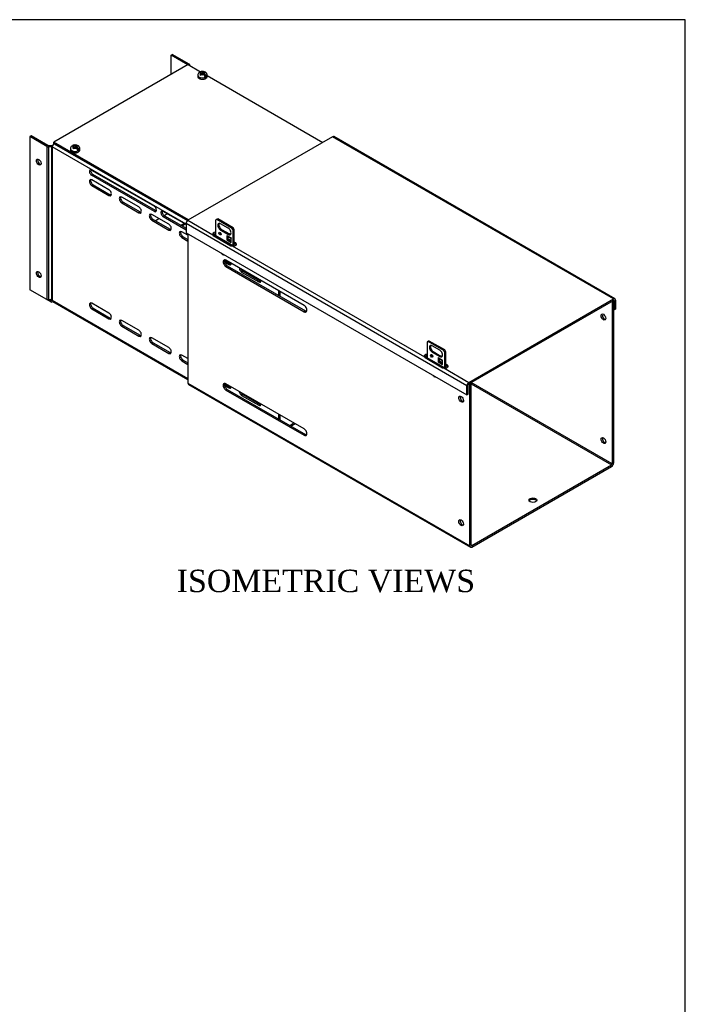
# Model space of a CAD drawing. Header units: inches. Extents: x 0 to 120, y -1 to 80.
# Tile 7 of 7: x 93 to 120, y 40 to 80. Entities that reach past the tile are written whole.
import ezdxf
from ezdxf.enums import TextEntityAlignment as Align

# ---------------------------------------------------------------- set-up
doc = ezdxf.new("R2010")
doc.units = ezdxf.units.IN
doc.header["$MEASUREMENT"] = 0
for name, color, linetype in [('COM55240', 7, 'Continuous'), ('COM55544-4', 7, 'Continuous'), ('COM55545-4', 7, 'Continuous'), ('COM55546-4', 7, 'Continuous'), ('COM55609-4', 7, 'Continuous'), ('Default', 7, 'Continuous'), ('RVT19019', 7, 'Continuous'), ('SCS19491', 7, 'Continuous')]:
    doc.layers.add(name, color=color, linetype=linetype)
doc.styles.add('SEACAD_Times_New_Roman', font='times.ttf')

# ---------------------------------------------------------------- blocks, each defined once
blk = doc.blocks.new('SE6')
at = {"layer": 'COM55240', "color": 7, "linetype": 'Continuous'}
for p, q in [((100.902, 71.589), (100.902, 70.97)), ((100.961, 71.632), (100.92, 71.609)), ((100.946, 71.614), (100.987, 71.638)), ((101.565, 71.257), (100.946, 71.614)), ((101.605, 71.281), (100.987, 71.638)), ((101.41, 71.27), (101.101, 71.449)), ((101.141, 71.217), (101.101, 71.193)), ((101.101, 71.193), (101.41, 71.015)), ((101.141, 71.217), (101.451, 71.038)), ((101.565, 71.257), (101.605, 71.281)), ((101.609, 71.181), (101.65, 71.204)), ((101.609, 70.562), (101.609, 71.181)), ((101.65, 70.555), (101.65, 71.204)), ((101.344, 70.977), (101.344, 70.798)), ((101.344, 70.977), (101.344, 70.977)), ((101.344, 70.977), (101.521, 70.875)), ((101.384, 70.821), (101.344, 70.798)), ((101.344, 70.798), (101.521, 70.696)), ((101.521, 70.851), (101.35, 70.95)), ((101.35, 70.95), (101.41, 70.836)), ((101.384, 70.885), (101.384, 70.821)), ((101.384, 70.821), (101.521, 70.742)), ((101.451, 71.038), (101.41, 71.015)), ((101.41, 70.836), (101.521, 70.772)), ((101.521, 70.696), (101.521, 70.875)), ((101.521, 70.875), (101.521, 70.875)), ((109.387, 66.69), (109.387, 66.071)), ((109.446, 66.733), (109.406, 66.71)), ((109.432, 66.716), (109.472, 66.739)), ((110.05, 66.358), (109.432, 66.716)), ((110.091, 66.382), (109.472, 66.739)), ((109.896, 66.371), (109.586, 66.55)), ((110.05, 66.358), (110.091, 66.382)), ((109.627, 66.318), (109.586, 66.295)), ((109.586, 66.295), (109.896, 66.116)), ((109.627, 66.318), (109.936, 66.139)), ((109.829, 66.078), (109.829, 65.899)), ((109.829, 66.078), (109.829, 66.078)), ((109.829, 66.078), (110.006, 65.976)), ((110.006, 65.952), (109.835, 66.051)), ((109.835, 66.051), (109.895, 65.937)), ((109.87, 65.986), (109.87, 65.922)), ((109.936, 66.139), (109.896, 66.116)), ((110.095, 66.282), (110.135, 66.305)), ((110.095, 65.663), (110.095, 66.282)), ((110.135, 65.656), (110.135, 66.305)), ((109.87, 65.922), (109.829, 65.899)), ((109.829, 65.899), (110.006, 65.797)), ((109.87, 65.922), (110.006, 65.843)), ((109.895, 65.937), (110.006, 65.873)), ((110.006, 65.797), (110.006, 65.976)), ((110.006, 65.976), (110.006, 65.976))]:
    blk.add_line(p, q, dxfattribs=at)
for centre, major_axis, start_param, end_param in [((100.983, 71.5), (0.063, -0.108), 2.780226, 3.50296), ((101.023, 71.524), (0.062, -0.108), 2.780226, 3.141593), ((101.101, 71.321), (0.078, -0.135), 2.356194, 5.497787), ((101.141, 71.344), (0.078, -0.135), 3.402495, 5.497787), ((101.41, 71.142), (-0.078, 0.135), 2.356194, 5.497787), ((101.529, 71.185), (0.063, -0.108), 1.209429, 1.932163), ((101.569, 71.209), (0.063, -0.108), 1.209429, 1.932163), ((101.119, 71.071), (-0.0313, 0.0541), 0.700868, 2.440725), ((101.405, 71.012), (-0.043, -0.0745), 5.497787, 5.934119), ((101.451, 71.166), (-0.078, 0.135), 2.356194, 2.88069), ((101.582, 70.91), (-0.043, -0.0745), -0.785398, -0.742603), ((109.468, 66.601), (0.063, -0.108), 2.780226, 3.50296), ((109.508, 66.625), (0.063, -0.108), 2.780226, 3.141593), ((109.586, 66.422), (0.078, -0.135), 2.356194, 5.497787), ((109.627, 66.445), (0.078, -0.135), 3.402495, 5.497787), ((110.054, 66.31), (0.062, -0.108), 1.209429, 1.932163), ((109.605, 66.172), (-0.0313, 0.0541), 0.700868, 2.440725), ((109.89, 66.113), (-0.043, -0.0745), 5.497787, 5.934119), ((109.896, 66.243), (-0.078, 0.135), 2.356194, 5.497787), ((109.936, 66.267), (-0.078, 0.135), 2.356194, 2.88069), ((110.014, 66.286), (0.063, -0.108), 1.209429, 1.932163), ((110.067, 66.011), (-0.043, -0.0745), -0.785398, -0.742603)]:
    blk.add_ellipse(centre, major_axis=major_axis, ratio=0.57735, start_param=start_param, end_param=end_param, dxfattribs=at)
for centre in [(101.079, 71.048), (109.564, 66.149)]:
    blk.add_ellipse(centre, major_axis=(-0.0313, 0.0541), ratio=0.57735, dxfattribs=at)
at = {"layer": 'COM55544-4', "color": 7, "linetype": 'Continuous'}
for p, q in [((99.791, 71.038), (99.791, 65.05)), ((101.624, 70.553), (100.814, 71.021)), ((104.453, 68.172), (101.315, 69.984)), ((101.366, 69.758), (101.315, 69.728)), ((101.315, 69.728), (104.453, 67.917)), ((101.366, 69.758), (104.504, 67.946)), ((116.841, 68.358), (116.863, 68.346)), ((116.79, 68.329), (116.812, 68.316)), ((116.863, 68.346), (116.812, 68.316)), ((116.812, 68.316), (116.812, 61.814)), ((116.863, 68.346), (116.863, 61.843)), ((104.504, 67.946), (104.453, 67.917)), ((110.11, 65.654), (109.299, 66.122)), ((109.387, 66.1), (109.326, 66.136)), ((110.151, 65.659), (110.135, 65.669)), ((99.791, 65.05), (111.104, 58.518)), ((99.813, 65.001), (111.127, 58.469)), ((104.453, 63.214), (101.315, 65.026)), ((101.366, 64.8), (101.315, 64.771)), ((101.366, 64.8), (104.504, 62.989)), ((111.104, 65.021), (111.082, 65.034)), ((111.104, 65.021), (111.155, 65.05)), ((111.104, 58.518), (111.104, 65.021)), ((111.155, 65.05), (111.133, 65.063)), ((111.155, 58.548), (111.155, 65.05)), ((111.155, 65.021), (116.787, 61.77)), ((116.812, 61.814), (111.159, 65.078)), ((101.315, 64.771), (104.453, 62.959)), ((104.504, 62.989), (104.453, 62.959)), ((111.181, 58.533), (116.787, 61.77)), ((111.181, 58.474), (116.787, 61.711)), ((111.181, 58.533), (111.155, 58.548))]:
    blk.add_line(p, q, dxfattribs=at)
for centre, major_axis, start_param, end_param in [((101.315, 69.856), (0.078, -0.135), 2.356194, 5.497787), ((101.366, 69.885), (0.078, -0.135), 3.473487, 5.497787), ((104.453, 68.044), (-0.078, 0.135), 2.356194, 5.497787), ((104.504, 68.074), (-0.078, 0.135), 2.356194, 2.809698), ((116.509, 67.733), (0.067, -0.115), 3.534412, 5.890366), ((99.867, 65.094), (0.054, 0.0935), 2.356194, 3.141593), ((101.315, 64.898), (0.078, -0.135), 2.356194, 5.497787), ((101.366, 64.928), (0.078, -0.135), 3.473487, 5.497787), ((110.802, 64.438), (-0.067, 0.115), 0.392819, 2.748773), ((104.453, 63.087), (-0.078, 0.135), 2.356194, 5.497787), ((104.504, 63.116), (-0.078, 0.135), 2.356194, 2.809698), ((116.509, 62.776), (0.066, -0.115), 3.534412, 5.890366), ((116.787, 61.799), (-0.054, -0.0935), 0.785398, 2.356194), ((116.787, 61.799), (-0.018, -0.0312), 0.785398, 2.356194), ((113.63, 60.297), (0.156, 0), 0.331895, 2.809698), ((110.802, 59.48), (-0.067, 0.115), 0.392819, 2.748773), ((111.181, 58.562), (0.054, 0.0935), 2.356194, 3.926991), ((111.181, 58.562), (0.018, 0.0312), 2.356194, 3.926991)]:
    blk.add_ellipse(centre, major_axis=major_axis, ratio=0.57735, start_param=start_param, end_param=end_param, dxfattribs=at)
for centre, major_axis in [((116.459, 67.704), (-0.066, 0.115)), ((110.751, 64.408), (-0.067, 0.115)), ((116.459, 62.746), (-0.066, 0.115)), ((113.63, 60.355), (0.156, 0)), ((110.751, 59.451), (-0.067, 0.115))]:
    blk.add_ellipse(centre, major_axis=major_axis, ratio=0.57735, dxfattribs=at)
at = {"layer": 'COM55545-4', "color": 7, "linetype": 'Continuous'}
for p, q in [((105.594, 74.937), (99.79, 71.586)), ((116.864, 68.43), (105.594, 74.937)), ((116.918, 68.436), (105.648, 74.942)), ((99.79, 71.586), (100.794, 71.006)), ((110.983, 64.947), (99.714, 71.454)), ((99.714, 71.454), (99.714, 71.083)), ((99.714, 71.083), (110.983, 64.576)), ((100.807, 70.97), (101.515, 70.562)), ((101.402, 70.851), (101.384, 70.861)), ((101.57, 70.558), (109.279, 66.107)), ((101.705, 70.676), (101.65, 70.708)), ((101.705, 70.617), (101.65, 70.649)), ((101.705, 70.617), (101.705, 70.676)), ((111.06, 65.079), (116.864, 68.43)), ((111.06, 65.021), (116.864, 68.371)), ((116.864, 68.371), (116.889, 68.357)), ((116.889, 68.357), (116.889, 67.986)), ((116.94, 68.386), (116.94, 68.015)), ((116.889, 67.986), (116.863, 68.001)), ((116.94, 68.015), (116.889, 67.986)), ((109.301, 66.078), (110.008, 65.67)), ((109.887, 65.952), (109.87, 65.962)), ((110.056, 65.659), (111.06, 65.079)), ((110.191, 65.777), (110.135, 65.809)), ((110.191, 65.718), (110.135, 65.75)), ((110.191, 65.718), (110.191, 65.777)), ((110.983, 64.576), (110.983, 64.947)), ((111.034, 64.606), (111.034, 64.976)), ((110.983, 64.576), (111.034, 64.606))]:
    blk.add_line(p, q, dxfattribs=at)
for centre, radius, start, end in [((109.321, 66.116), 0.0429, 191.8734, 241.5142), ((110.056, 65.768), 0.109, 243.872, 269.9213)]:
    blk.add_arc(centre, radius, start, end, dxfattribs=at)
for centre, major_axis, start_param, end_param in [((105.594, 74.849), (-0.054, -0.0935), 3.141593, 3.926991), ((99.79, 71.498), (-0.054, -0.0935), 3.926991, 5.497787), ((100.91, 71.033), (0.125, 0), 1.633062, 3.524275), ((100.91, 70.974), (0.125, 0), 1.633062, 2.75891), ((101.617, 70.625), (-0.125, 0), 1.188114, 3.926991), ((101.617, 70.566), (-0.125, 0), 3.561081, 3.926991), ((116.864, 68.342), (-0.054, -0.0935), 2.356194, 3.926991), ((116.864, 68.342), (-0.018, -0.0312), 2.356194, 3.926991), ((109.395, 66.134), (0.125, 0), 1.633062, 3.524275), ((109.395, 66.075), (0.125, 0), 1.633062, 2.74167), ((110.102, 65.726), (-0.125, 0), 1.188114, 3.926991), ((110.102, 65.667), (-0.125, 0), 3.561081, 3.926991), ((111.06, 64.991), (0.054, 0.0935), 0.785398, 2.356194), ((111.06, 64.991), (0.018, 0.0312), 0.785398, 2.356194)]:
    blk.add_ellipse(centre, major_axis=major_axis, ratio=0.57735, start_param=start_param, end_param=end_param, dxfattribs=at)
for points, knots in [([(100.794, 71.006), (100.793, 71), (100.793, 70.994), (100.795, 70.984), (100.797, 70.981), (100.801, 70.975), (100.804, 70.973), (100.807, 70.97)], [0, 0, 0, 0, 0.5, 0.5, 0.75, 0.75, 1, 1, 1, 1]), ([(101.515, 70.562), (101.518, 70.56), (101.522, 70.559), (101.531, 70.557), (101.536, 70.557), (101.546, 70.556), (101.551, 70.557), (101.56, 70.557), (101.565, 70.558), (101.57, 70.558)], [0, 0, 0, 0, 0.25, 0.25, 0.5, 0.5, 0.75, 0.75, 1, 1, 1, 1])]:
    blk.add_open_spline(points, degree=3, knots=knots, dxfattribs=at)
at = {"layer": 'COM55546-4', "color": 7, "linetype": 'Continuous'}
for p, q in [((99.112, 78.211), (99.163, 78.241)), ((99.839, 77.851), (99.163, 78.241)), ((99.112, 77.44), (99.112, 78.211)), ((99.781, 77.826), (99.112, 78.211)), ((99.87, 77.789), (99.87, 77.807)), ((93.499, 74.971), (93.449, 74.941)), ((94.124, 74.551), (93.449, 74.941)), ((93.449, 74.941), (93.449, 68.798)), ((94.175, 74.581), (93.499, 74.971)), ((94.124, 74.551), (94.124, 68.408)), ((94.318, 74.575), (94.2, 74.575)), ((94.318, 74.533), (94.2, 74.533)), ((94.2, 74.533), (94.2, 68.39)), ((94.318, 74.533), (94.318, 68.421)), ((94.343, 74.527), (94.343, 68.382)), ((99.714, 71.426), (94.343, 74.527)), ((94.419, 74.659), (99.769, 71.57)), ((95.923, 73.601), (98.442, 72.146)), ((95.974, 73.426), (95.923, 73.396)), ((98.442, 71.942), (95.923, 73.396)), ((96.62, 72.813), (95.934, 73.208)), ((98.493, 71.972), (95.974, 73.426)), ((95.985, 73.008), (95.934, 72.979)), ((95.934, 72.979), (96.62, 72.583)), ((95.985, 73.008), (96.67, 72.613)), ((96.67, 72.613), (96.62, 72.583)), ((97.822, 72.119), (97.136, 72.514)), ((97.187, 72.314), (97.136, 72.285)), ((97.187, 72.314), (97.873, 71.919)), ((97.136, 72.285), (97.822, 71.889)), ((97.873, 71.919), (97.822, 71.889)), ((98.493, 71.972), (98.442, 71.942)), ((99.714, 71.412), (98.796, 71.942)), ((99.024, 71.425), (98.339, 71.82)), ((98.389, 71.62), (98.339, 71.591)), ((98.339, 71.591), (99.024, 71.195)), ((98.389, 71.62), (99.075, 71.225)), ((98.479, 71.569), (98.627, 71.654)), ((98.847, 71.767), (98.796, 71.738)), ((98.796, 71.738), (99.714, 71.208)), ((98.836, 71.775), (98.961, 71.847)), ((98.847, 71.767), (99.714, 71.267)), ((99.075, 71.225), (99.024, 71.195)), ((99.51, 71.384), (99.636, 71.457)), ((99.521, 71.378), (99.647, 71.451)), ((99.791, 70.982), (99.541, 71.126)), ((99.553, 71.36), (99.678, 71.433)), ((99.592, 70.926), (99.541, 70.897)), ((99.541, 70.897), (99.791, 70.753)), ((99.592, 70.926), (99.791, 70.811)), ((101.257, 69.965), (101.479, 69.837)), ((101.262, 69.903), (101.428, 69.807)), ((101.479, 69.837), (101.428, 69.807)), ((101.996, 69.538), (101.945, 69.509)), ((101.996, 69.538), (102.681, 69.143)), ((101.945, 69.509), (102.63, 69.113)), ((102.681, 69.143), (102.63, 69.113)), ((94.124, 68.408), (93.449, 68.798)), ((103.436, 68.563), (103.436, 68.759)), ((94.291, 68.312), (94.132, 68.404)), ((94.264, 68.39), (94.2, 68.39)), ((94.258, 68.39), (94.291, 68.371)), ((94.318, 68.421), (94.264, 68.39)), ((94.291, 68.371), (94.335, 68.396)), ((94.309, 68.369), (94.341, 68.388)), ((94.343, 68.382), (99.791, 65.236)), ((103.487, 68.533), (103.487, 68.73)), ((94.377, 68.325), (94.345, 68.307)), ((94.365, 68.332), (99.791, 65.2)), ((94.377, 68.325), (94.377, 68.326)), ((94.377, 68.325), (94.377, 68.325)), ((96.62, 67.864), (95.934, 68.259)), ((95.985, 68.059), (95.934, 68.03)), ((95.934, 68.03), (96.62, 67.634)), ((95.985, 68.059), (96.67, 67.664)), ((96.67, 67.664), (96.62, 67.634)), ((97.822, 67.17), (97.136, 67.565)), ((97.187, 67.365), (97.136, 67.336)), ((97.136, 67.336), (97.822, 66.94)), ((97.187, 67.365), (97.873, 66.97)), ((97.873, 66.97), (97.822, 66.94)), ((99.024, 66.476), (98.339, 66.871)), ((98.389, 66.671), (98.339, 66.642)), ((98.339, 66.642), (99.024, 66.246)), ((98.389, 66.671), (99.075, 66.276)), ((99.075, 66.276), (99.024, 66.246)), ((99.791, 66.033), (99.541, 66.177)), ((99.592, 65.977), (99.541, 65.948)), ((99.541, 65.948), (99.791, 65.803)), ((99.592, 65.977), (99.791, 65.862)), ((101.258, 65.015), (101.479, 64.888)), ((101.26, 64.955), (101.428, 64.858)), ((101.479, 64.888), (101.428, 64.858)), ((101.996, 64.589), (101.945, 64.56)), ((101.945, 64.56), (102.63, 64.164)), ((101.996, 64.589), (102.681, 64.194)), ((102.681, 64.194), (102.63, 64.164)), ((103.436, 63.605), (103.436, 63.801)), ((103.487, 63.575), (103.487, 63.772)), ((103.872, 63.353), (104.042, 63.452)), ((103.923, 63.324), (104.093, 63.422))]:
    blk.add_line(p, q, dxfattribs=at)
blk.add_arc((94.195, 68.313), 0.163, 24.8646, 41.3375, dxfattribs=at)
for centre, major_axis, start_param, end_param in [((99.762, 77.807), (0.108, 0), 0, 0.785398), ((94.2, 74.595), (-0.108, 0), 0.785398, 1.570796), ((94.2, 74.595), (-0.036, 0), 0.785398, 1.570796), ((94.318, 74.512), (-0.108, 0), 4.395274, 4.712389), ((94.318, 74.512), (-0.036, 0), 3.926991, 4.712389), ((94.419, 74.571), (-0.054, -0.0935), 3.926991, 5.497787), ((93.853, 73.95), (-0.066, 0.115), 0.392819, 2.748773), ((95.923, 73.499), (0.062, -0.108), 2.356194, 5.497787), ((95.974, 73.528), (0.062, -0.108), 3.561081, 5.497787), ((95.934, 73.094), (0.07, -0.122), 2.356194, 5.497787), ((95.985, 73.123), (0.07, -0.122), 3.512392, 5.497787), ((96.62, 72.698), (-0.07, 0.122), 2.356194, 5.497787), ((96.67, 72.728), (-0.07, 0.122), 2.356194, 2.770793), ((97.136, 72.4), (0.07, -0.122), 2.356194, 5.497787), ((97.187, 72.429), (0.07, -0.122), 3.512392, 5.497787), ((97.822, 72.004), (-0.07, 0.122), 2.356194, 5.497787), ((97.873, 72.034), (-0.07, 0.122), 2.356194, 2.770793), ((98.442, 72.044), (-0.062, 0.108), 2.356194, 5.497787), ((98.493, 72.074), (-0.062, 0.108), 2.356194, 2.722104), ((98.796, 71.84), (0.062, -0.108), 2.356194, 5.497787), ((98.847, 71.869), (0.062, -0.108), 3.561081, 5.497787), ((98.339, 71.706), (0.07, -0.122), 2.356194, 5.497787), ((98.389, 71.735), (0.07, -0.122), 3.512392, 5.497787), ((99.024, 71.31), (-0.07, 0.122), 2.356194, 5.497787), ((99.075, 71.34), (-0.07, 0.122), 2.356194, 2.770793), ((99.541, 71.012), (0.07, -0.122), 2.356194, 5.497787), ((99.592, 71.041), (0.07, -0.122), 3.512392, 5.497787), ((101.428, 69.922), (-0.07, 0.122), 2.356194, 3.896737), ((101.479, 69.951), (-0.07, 0.122), 2.356194, 2.770793), ((101.945, 69.624), (0.07, -0.122), 3.957245, 5.497787), ((101.996, 69.653), (0.07, -0.122), 4.500645, 5.497787), ((93.853, 69.44), (-0.066, 0.115), 0.392819, 2.748773), ((102.63, 69.228), (-0.07, 0.122), 2.356194, 3.896737), ((102.681, 69.257), (-0.07, 0.122), 2.356194, 2.770793), ((94.2, 68.452), (0.108, 0), 3.926991, 4.712389), ((94.291, 68.4), (-0.018, 0.0312), 2.356194, 3.141593), ((94.419, 68.426), (0.054, 0.0935), 2.356194, 3.141593), ((94.291, 68.4), (-0.054, 0.0935), 2.356194, 3.141593), ((95.934, 68.145), (0.07, -0.122), 2.356194, 5.497787), ((95.985, 68.174), (0.07, -0.122), 3.512392, 5.497787), ((96.62, 67.749), (-0.07, 0.122), 2.356194, 5.497787), ((96.67, 67.778), (-0.07, 0.122), 2.356194, 2.770793), ((97.136, 67.451), (0.07, -0.122), 2.356194, 5.497787), ((97.187, 67.48), (0.07, -0.122), 3.512392, 5.497787), ((97.822, 67.055), (-0.07, 0.122), 2.356194, 5.497787), ((97.873, 67.084), (-0.07, 0.122), 2.356194, 2.770793), ((98.339, 66.757), (0.07, -0.122), 2.356194, 5.497787), ((98.389, 66.786), (0.07, -0.122), 3.512392, 5.497787), ((99.024, 66.361), (-0.07, 0.122), 2.356194, 5.497787), ((99.075, 66.39), (-0.07, 0.122), 2.356194, 2.770793), ((99.541, 66.063), (0.07, -0.122), 2.356194, 5.497787), ((99.592, 66.092), (0.07, -0.122), 3.512392, 5.497787), ((101.428, 64.973), (-0.07, 0.122), 2.356194, 3.821815), ((101.479, 65.002), (-0.07, 0.122), 2.356194, 2.770793), ((101.945, 64.674), (0.07, -0.122), 4.032167, 5.497787), ((101.996, 64.704), (0.07, -0.122), 4.592472, 5.497787), ((102.63, 64.279), (-0.07, 0.122), 2.356194, 3.821815), ((102.681, 64.308), (-0.07, 0.122), 2.356194, 2.770793)]:
    blk.add_ellipse(centre, major_axis=major_axis, ratio=0.57735, start_param=start_param, end_param=end_param, dxfattribs=at)
for centre in [(93.802, 73.921), (93.802, 69.41)]:
    blk.add_ellipse(centre, major_axis=(-0.066, 0.115), ratio=0.57735, dxfattribs=at)
at = {"layer": 'COM55609-4', "color": 7, "linetype": 'Continuous'}
for p, q in [((99.794, 77.833), (94.409, 74.724)), ((99.794, 77.833), (100.296, 77.544)), ((100.559, 77.392), (105.203, 74.711)), ((99.817, 71.602), (94.409, 74.724)), ((94.409, 74.665), (94.409, 74.724)), ((99.769, 71.57), (94.409, 74.665)), ((100.902, 70.975), (100.818, 71.024))]:
    blk.add_line(p, q, dxfattribs=at)
at = {"layer": 'RVT19019', "color": 7, "linetype": 'Continuous'}
for centre in [(101.177, 70.312), (109.662, 65.413)]:
    blk.add_ellipse(centre, major_axis=(-0.0525, 0.0909), ratio=0.57735, start_param=1.815095, end_param=2.897294, dxfattribs=at)
for points, knots in [([(101.13, 70.265), (101.131, 70.264), (101.138, 70.254), (101.152, 70.238), (101.17, 70.223), (101.179, 70.218), (101.181, 70.217)], [0.90171883, 0.90171883, 0.90171883, 0.90171883, 0.90493425, 0.94924955, 0.99161141, 1, 1, 1, 1]), ([(101.181, 70.217), (101.186, 70.214), (101.197, 70.208), (101.216, 70.204), (101.228, 70.204), (101.233, 70.205)], [0, 0, 0, 0, 0.02411681, 0.06507685, 0.0910851, 0.0910851, 0.0910851, 0.0910851]), ([(109.616, 65.366), (109.616, 65.365), (109.623, 65.355), (109.637, 65.339), (109.655, 65.324), (109.664, 65.319), (109.666, 65.318)], [0.90171883, 0.90171883, 0.90171883, 0.90171883, 0.90493425, 0.94924955, 0.99161141, 1, 1, 1, 1]), ([(109.666, 65.318), (109.671, 65.315), (109.683, 65.309), (109.701, 65.305), (109.714, 65.305), (109.719, 65.306)], [0, 0, 0, 0, 0.02411681, 0.06507685, 0.0910851, 0.0910851, 0.0910851, 0.0910851])]:
    blk.add_open_spline(points, degree=3, knots=knots, dxfattribs=at)
at = {"layer": 'SCS19491', "color": 7, "linetype": 'Continuous'}
for p, q in [((100.285, 77.508), (100.333, 77.48)), ((100.333, 77.48), (100.289, 77.453)), ((100.374, 77.506), (100.327, 77.533)), ((100.333, 77.48), (100.333, 77.429)), ((100.366, 77.45), (100.333, 77.468)), ((100.335, 77.431), (100.376, 77.456)), ((100.417, 77.533), (100.374, 77.506)), ((100.374, 77.455), (100.374, 77.506)), ((100.376, 77.456), (100.416, 77.433)), ((100.416, 77.471), (100.384, 77.451)), ((100.416, 77.481), (100.459, 77.508)), ((100.458, 77.457), (100.416, 77.481)), ((100.416, 77.481), (100.416, 77.432)), ((100.435, 77.541), (100.417, 77.533)), ((100.479, 77.517), (100.435, 77.541)), ((100.435, 77.493), (100.435, 77.541)), ((100.184, 77.409), (100.184, 77.36)), ((100.269, 77.437), (100.313, 77.413)), ((100.313, 77.413), (100.335, 77.431)), ((100.523, 77.359), (100.451, 77.4)), ((100.559, 77.36), (100.559, 77.409)), ((95.076, 74.46), (95.076, 74.411)), ((95.161, 74.488), (95.205, 74.463)), ((95.177, 74.559), (95.225, 74.531)), ((95.225, 74.531), (95.181, 74.504)), ((95.205, 74.463), (95.227, 74.481)), ((95.266, 74.557), (95.219, 74.584)), ((95.225, 74.531), (95.225, 74.48)), ((95.257, 74.5), (95.225, 74.519)), ((95.227, 74.481), (95.268, 74.507)), ((95.309, 74.583), (95.266, 74.557)), ((95.266, 74.506), (95.266, 74.557)), ((95.268, 74.507), (95.308, 74.484)), ((95.308, 74.522), (95.276, 74.502)), ((95.308, 74.532), (95.351, 74.559)), ((95.35, 74.508), (95.308, 74.532)), ((95.308, 74.532), (95.308, 74.483)), ((95.327, 74.592), (95.309, 74.583)), ((95.371, 74.568), (95.327, 74.592)), ((95.327, 74.544), (95.327, 74.592)), ((95.415, 74.41), (95.343, 74.451)), ((95.451, 74.411), (95.451, 74.46))]:
    blk.add_line(p, q, dxfattribs=at)
for centre, radius, start, end in [((100.308, 77.412), 0.123, 127.1646, 181.2445), ((100.348, 77.361), 0.109, 122.4434, 135.8103), ((100.381, 77.336), 0.144, 9.0278, 57.3565), ((100.497, 77.449), 0.07, 104.9702, 122.873), ((100.338, 77.312), 0.144, 9.0275, 57.3569), ((95.2, 74.463), 0.123, 127.1646, 181.2445), ((95.239, 74.412), 0.109, 122.4434, 135.8103), ((95.23, 74.363), 0.144, 9.0275, 57.3569), ((95.273, 74.387), 0.144, 9.0278, 57.3565), ((95.389, 74.5), 0.07, 104.9702, 122.873)]:
    blk.add_arc(centre, radius, start, end, dxfattribs=at)
for centre, major_axis, start_param, end_param in [((100.371, 77.483), (0.0975, 0), 2.668961, 3.704562), ((100.371, 77.483), (0.0975, 0), 1.086759, 2.043428), ((100.371, 77.483), (-0.0975, 0), 2.668961, 3.601967), ((100.371, 77.409), (-0.188, 0), 0.002013, 3.139623), ((100.371, 77.36), (0.187, 0), 3.141593, 6.283185), ((100.371, 77.483), (-0.0975, 0), 1.189355, 2.043428), ((100.371, 77.422), (0.186, 0), 5.336001, 5.659573), ((100.371, 77.36), (0.187, 0), 0, 0.026308), ((95.263, 74.46), (-0.188, 0), 0.002013, 3.139623), ((95.263, 74.411), (0.188, 0), 3.141593, 6.283185), ((95.263, 74.534), (0.0975, 0), 2.668961, 3.704562), ((95.263, 74.534), (0.0975, 0), 1.086759, 2.043428), ((95.263, 74.534), (-0.0975, 0), 1.189355, 2.043428), ((95.263, 74.534), (-0.0975, 0), 2.668961, 3.601967), ((95.263, 74.472), (0.186, 0), 5.336001, 5.659573), ((95.263, 74.411), (0.188, 0), 0, 0.026308)]:
    blk.add_ellipse(centre, major_axis=major_axis, ratio=0.57735, start_param=start_param, end_param=end_param, dxfattribs=at)
for points, knots in [([(100.234, 77.511), (100.234, 77.511), (100.234, 77.511), (100.237, 77.513), (100.24, 77.515), (100.246, 77.517), (100.249, 77.517), (100.255, 77.518), (100.259, 77.518), (100.266, 77.516), (100.27, 77.515), (100.277, 77.512), (100.281, 77.511), (100.285, 77.508)], [0.3586713, 0.3586713, 0.3586713, 0.3586713, 0.375, 0.375, 0.5, 0.5, 0.625, 0.625, 0.75, 0.75, 0.875, 0.875, 1, 1, 1, 1]), ([(100.327, 77.533), (100.323, 77.535), (100.32, 77.537), (100.312, 77.54), (100.308, 77.541), (100.301, 77.542), (100.298, 77.542), (100.291, 77.542), (100.288, 77.541), (100.282, 77.539), (100.279, 77.538), (100.275, 77.534), (100.272, 77.532), (100.269, 77.526), (100.267, 77.523), (100.264, 77.516), (100.263, 77.513), (100.263, 77.509)], [0, 0, 0, 0, 0.125, 0.125, 0.25, 0.25, 0.375, 0.375, 0.5, 0.5, 0.625, 0.625, 0.75, 0.75, 0.875, 0.875, 1, 1, 1, 1]), ([(100.558, 77.409), (100.558, 77.414), (100.559, 77.429), (100.552, 77.455), (100.537, 77.483), (100.516, 77.507), (100.489, 77.526), (100.456, 77.542), (100.419, 77.552), (100.378, 77.557), (100.337, 77.554), (100.305, 77.548), (100.289, 77.541), (100.285, 77.539)], [0, 0, 0, 0, 0.040819, 0.135274, 0.226368, 0.31804, 0.41393, 0.516614, 0.625554, 0.736717, 0.848946, 0.963761, 1, 1, 1, 1]), ([(100.184, 77.359), (100.184, 77.359), (100.183, 77.35), (100.188, 77.331), (100.201, 77.307), (100.222, 77.286), (100.25, 77.268), (100.285, 77.254), (100.323, 77.244), (100.364, 77.241), (100.405, 77.242), (100.445, 77.25), (100.481, 77.262), (100.513, 77.28), (100.537, 77.301), (100.552, 77.325), (100.559, 77.347), (100.558, 77.359), (100.558, 77.364)], [0, 0, 0, 0, 0.002833, 0.067527, 0.131566, 0.197844, 0.267361, 0.338725, 0.410241, 0.481537, 0.552775, 0.62421, 0.696099, 0.768755, 0.842234, 0.90656, 0.968328, 1, 1, 1, 1]), ([(95.076, 74.41), (95.076, 74.41), (95.075, 74.401), (95.08, 74.382), (95.093, 74.358), (95.114, 74.337), (95.142, 74.318), (95.176, 74.304), (95.215, 74.295), (95.256, 74.292), (95.297, 74.293), (95.337, 74.301), (95.373, 74.313), (95.405, 74.331), (95.429, 74.352), (95.444, 74.376), (95.451, 74.398), (95.45, 74.41), (95.45, 74.415)], [0, 0, 0, 0, 0.002833, 0.067527, 0.131566, 0.197844, 0.267361, 0.338725, 0.410241, 0.481537, 0.552775, 0.62421, 0.696099, 0.768755, 0.842234, 0.90656, 0.968328, 1, 1, 1, 1]), ([(95.126, 74.561), (95.126, 74.562), (95.126, 74.562), (95.129, 74.564), (95.132, 74.565), (95.137, 74.568), (95.141, 74.568), (95.147, 74.569), (95.151, 74.568), (95.158, 74.567), (95.162, 74.566), (95.169, 74.563), (95.173, 74.561), (95.177, 74.559)], [0.3586713, 0.3586713, 0.3586713, 0.3586713, 0.375, 0.375, 0.5, 0.5, 0.625, 0.625, 0.75, 0.75, 0.875, 0.875, 1, 1, 1, 1]), ([(95.219, 74.584), (95.215, 74.586), (95.211, 74.588), (95.204, 74.591), (95.2, 74.592), (95.193, 74.593), (95.19, 74.593), (95.183, 74.593), (95.18, 74.592), (95.174, 74.59), (95.171, 74.588), (95.166, 74.585), (95.164, 74.582), (95.16, 74.577), (95.159, 74.574), (95.156, 74.567), (95.155, 74.564), (95.155, 74.56)], [0, 0, 0, 0, 0.125, 0.125, 0.25, 0.25, 0.375, 0.375, 0.5, 0.5, 0.625, 0.625, 0.75, 0.75, 0.875, 0.875, 1, 1, 1, 1]), ([(95.45, 74.46), (95.45, 74.465), (95.451, 74.479), (95.443, 74.506), (95.429, 74.533), (95.407, 74.557), (95.381, 74.577), (95.348, 74.593), (95.311, 74.603), (95.27, 74.608), (95.229, 74.605), (95.196, 74.599), (95.181, 74.592), (95.177, 74.59)], [0, 0, 0, 0, 0.040819, 0.135274, 0.226368, 0.31804, 0.41393, 0.516614, 0.625554, 0.736717, 0.848946, 0.963761, 1, 1, 1, 1])]:
    blk.add_open_spline(points, degree=3, knots=knots, dxfattribs=at)
blk = doc.blocks.new('BORDER')
at = {"layer": 'Default', "color": 7, "linetype": 'Continuous'}
for p, q in [((0, 27.86), (-41.86, 27.86)), ((0, 0), (0, 27.86))]:
    blk.add_line(p, q, dxfattribs=at)

msp = doc.modelspace()

# ---------------------------------------------------------------- block references
at = {"layer": 'Default', "color": 7, "xscale": 2.85, "yscale": 2.85, "zscale": 2.85}
msp.add_blockref('BORDER', (119.744, 0.233), dxfattribs=at)
at = {"layer": 'Default'}
msp.add_blockref('SE6', (0, 0), dxfattribs=at)

# ---------------------------------------------------------------- texts
at = {"layer": 'Default', "color": 7, "linetype": 'Continuous', "style": 'SEACAD_Times_New_Roman'}
msp.add_text('ISOMETRIC VIEWS', height=0.9, dxfattribs=at).set_placement((99.34, 57.564), align=Align.TOP_LEFT)

doc.saveas('drawing.dxf')
